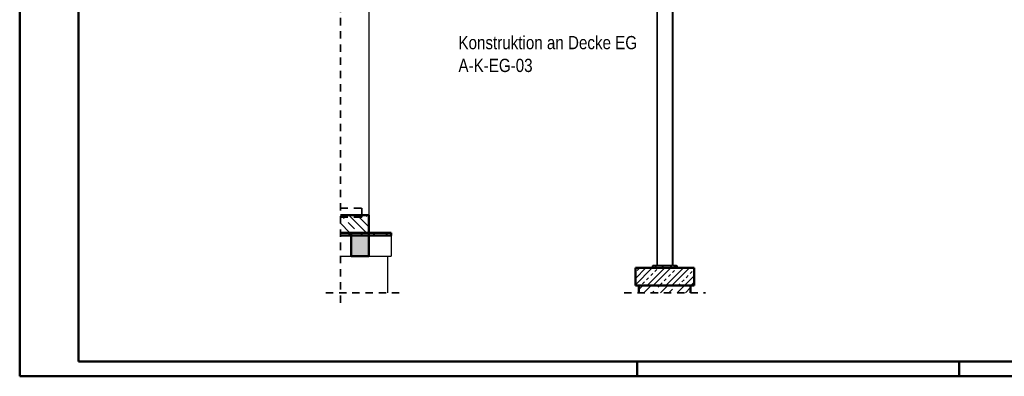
# Model space of a CAD drawing. Header units: millimetres. Extents: x -39 to 84, y 0 to 66.
# Tile 37 of 92: x 0 to 17, y 0 to 6. Entities that reach past the tile are written whole.
import ezdxf

# ---------------------------------------------------------------- set-up
doc = ezdxf.new("R2010")
doc.units = ezdxf.units.MM
doc.linetypes.add('HIDDEN', pattern=[0.375, 0.25, -0.125])
for name, color, linetype, lineweight in [('01_Neubau Raumschraffuren', 7, 'Continuous', 20), ('Achsen', 7, 'Continuous', 20), ('Geschnittene Kanten', 7, 'Continuous', 20), ('Schraffuren', 7, 'Continuous', 20)]:
    doc.layers.add(name, color=color, linetype=linetype, lineweight=lineweight)
doc.styles.add('Arial Narrow', font='ARIALN.TTF')
pattern_1 = [(45, (0, 0), (-0.212132, 0.212132), [0.15, -0.1]), (45, (0, 0.21213), (-0.212132, 0.212132), [0.15, -0.1, 0.15, -0.1])]

msp = doc.modelspace()

# ---------------------------------------------------------------- hatches: boundary and pattern name
at = {"lineweight": 13}
h = msp.add_hatch(dxfattribs=at)
h.set_pattern_fill('wuB', color=6, scale=0.01, angle=135, style=0, pattern_type=2)
h.set_pattern_definition([(135, (0, 0), (-0.212132, -0.212132), []), (135, (-0.0707, -0.0707), (-0.212132, -0.212132), []), (135, (-0.14142, -0.14142), (-0.212132, -0.212132), [0.15, -0.1])])
h.paths.add_polyline_path([(5.455534, 2.4457405), (5.9390388, 2.4457394), (5.9390388, 2.7457394), (5.455534, 2.7457405)])
at = {"layer": 'Schraffuren', "lineweight": 13, "true_color": 0x4682b4}
for points in [[(10.8323704, 1.8907382), (10.8423704, 1.8907382), (10.8423704, 6.9857394), (10.8323704, 6.9857394)], [(11.0953704, 1.8907382), (11.1053704, 1.8907382), (11.1053704, 6.9857394), (11.0953704, 6.9857394)], [(10.7688704, 1.8657382), (11.1303704, 1.8657382), (11.1303704, 1.8907382), (10.7688704, 1.8907382)], [(11.1473704, 1.8657382), (11.1688704, 1.8657382), (11.1688704, 1.8907382), (11.1473704, 1.8907382)]]:
    msp.add_hatch(color=145, dxfattribs=at).paths.add_polyline_path(points)
at = {"layer": 'Schraffuren', "lineweight": 13}
h = msp.add_hatch(dxfattribs=at)
h.set_pattern_fill('uB', color=6, scale=0.01, angle=45, style=0, pattern_type=2)
h.set_pattern_definition(pattern_1)
h.paths.add_polyline_path([(5.455534, 2.3957405), (6.3145028, 2.3957405), (6.3145028, 2.4457405), (5.455534, 2.4457405)])
at = {"layer": 'Schraffuren', "lineweight": 13, "true_color": 0xd7ffd7}
msp.add_hatch(color=254, dxfattribs=at).paths.add_polyline_path([(5.6390388, 2.0457394), (5.9390388, 2.0457394), (5.9390388, 2.4457394), (5.6390388, 2.4457394)])
at = {"layer": 'Schraffuren', "lineweight": 13}
h = msp.add_hatch(dxfattribs=at)
h.set_pattern_fill('wuB', color=6, scale=0.01, angle=45, style=0, pattern_type=2)
h.set_pattern_definition([(45, (0, 0), (-0.159099, 0.159099), []), (45, (-0.05303, 0.05303), (-0.159099, 0.159099), []), (45, (-0.10607, 0.10607), (-0.159099, 0.159099), [0.05, -0.05])])
h.paths.add_polyline_path([(10.4688704, 1.5457382), (11.4688704, 1.5457382), (11.4688704, 1.8457382), (10.4688704, 1.8457382)])
h = msp.add_hatch(dxfattribs=at)
h.set_pattern_fill('uB', color=6, scale=0.01, angle=45, style=0, pattern_type=2)
h.set_pattern_definition(pattern_1)
h.paths.add_polyline_path([(10.7488704, 1.8457382), (11.1303704, 1.8457382), (11.1303704, 1.8657382), (10.7488704, 1.8657382)])
h = msp.add_hatch(dxfattribs=at)
h.set_pattern_fill('uB', color=6, scale=0.01, angle=45, style=0, pattern_type=2)
h.set_pattern_definition(pattern_1)
h.paths.add_polyline_path([(11.1473704, 1.8457382), (11.1888704, 1.8457382), (11.1888704, 1.8657382), (11.1473704, 1.8657382)])
h = msp.add_hatch(dxfattribs=at)
h.set_pattern_fill('bB', color=6, scale=0.01, angle=45, style=0, pattern_type=2)
h.set_pattern_definition([(45, (0, 0), (-0.1414214, 0.1414214), [0.15, -0.1]), (45, (-0.07071, 0.07071), (-0.1414214, 0.1414214), [])])
h.paths.add_polyline_path([(10.5292175, 1.4196498), (11.4092175, 1.4196498), (11.4092175, 1.5457382), (10.5292175, 1.5457382)])

# ---------------------------------------------------------------- linework, layer by layer
at = {"color": 4, "linetype": 'Continuous', "lineweight": 50}
for p, q in [((0, 42.05), (0, 0)), ((1, 41.8), (1, 0.25)), ((5.455534, 2.7457405), (5.9390388, 2.7457405)), ((5.9390388, 2.7457394), (5.9390388, 2.4457394)), ((5.455534, 2.4457405), (5.9390388, 2.4457405)), ((10.4688704, 1.8457382), (10.4688704, 1.5457382)), ((10.4688704, 1.8457382), (11.4688704, 1.8457382)), ((11.4688704, 1.8457382), (11.4688704, 1.5457382)), ((10.4688704, 1.5457382), (11.4688704, 1.5457382)), ((10.5292175, 1.5457382), (10.5292175, 1.4196498)), ((11.4092175, 1.5457382), (11.4092175, 1.4196498)), ((1, 0.25), (59.2, 0.25)), ((0, 0), (59.45, 0))]:
    msp.add_line(p, q, dxfattribs=at)
at = {"color": 2, "linetype": 'HIDDEN', "lineweight": 35, "ltscale": 0.5}
for p, q in [((5.455534, 7.6757465), (5.455534, 1.1696498)), ((5.205534, 1.4196498), (6.5052755, 1.4196498)), ((10.2792175, 1.4196498), (11.6592175, 1.4196498))]:
    msp.add_line(p, q, dxfattribs=at)
at = {"color": 3, "linetype": 'Continuous', "lineweight": 25}
for p, q in [((5.9388631, 6.2457394), (5.9388631, 2.7457405)), ((5.8102755, 2.8607394), (5.8102755, 2.7457405)), ((5.8102755, 2.8607394), (5.8202755, 2.8607394)), ((5.8202755, 2.8607394), (5.8202755, 2.7457405)), ((6.3145028, 2.3957405), (6.3145028, 2.0457405)), ((5.455534, 2.0457405), (5.6390388, 2.0457405)), ((5.9390388, 2.0457405), (6.3145028, 2.0457405)), ((6.2552755, 2.0457405), (6.2552755, 1.4196498)), ((11.1303704, 1.8907382), (11.1310175, 1.8907382)), ((11.1303704, 1.8657382), (11.1310175, 1.8657382)), ((11.1310175, 1.8907382), (11.13286, 1.8907382)), ((11.1310175, 1.8657382), (11.13286, 1.8657382)), ((11.13286, 1.8907382), (11.1356176, 1.8907382)), ((11.13286, 1.8657382), (11.1356176, 1.8657382)), ((11.1356176, 1.8907382), (11.1388704, 1.8907382)), ((11.1356176, 1.8657382), (11.1388704, 1.8657382)), ((11.1388704, 1.8907382), (11.1421232, 1.8907382)), ((11.1388704, 1.8657382), (11.1421232, 1.8657382)), ((11.1421232, 1.8907382), (11.1448808, 1.8907382)), ((11.1421232, 1.8657382), (11.1448808, 1.8657382)), ((11.1448808, 1.8907382), (11.1467234, 1.8907382)), ((11.1448808, 1.8657382), (11.1467234, 1.8657382)), ((11.1467234, 1.8907382), (11.1473704, 1.8907382)), ((11.1467234, 1.8657382), (11.1473704, 1.8657382))]:
    msp.add_line(p, q, dxfattribs=at)
at = {"color": 4, "linetype": 'Continuous', "lineweight": 50, "ltscale": 0.2}
for p, q in [((10.5, 0), (10.5, 0.25)), ((15.975, 0), (15.975, 0.25))]:
    msp.add_line(p, q, dxfattribs=at)
at = {"layer": '01_Neubau Raumschraffuren', "color": 2, "linetype": 'HIDDEN', "lineweight": 35, "ltscale": 0.5}
for p, q in [((5.455534, 2.8607394), (5.8102755, 2.8607394)), ((5.455534, 2.7107394), (5.8102755, 2.7107394)), ((5.8102755, 2.7457405), (5.8102755, 2.7107394)), ((5.8102755, 2.7107394), (5.8202755, 2.7107394)), ((5.8202755, 2.7457405), (5.8202755, 2.7107394)), ((10.8072191, 1.8657382), (10.8072191, 1.8457382)), ((10.8241924, 1.8657382), (10.8241924, 1.8457382)), ((10.922662, 1.8657382), (10.922662, 1.8457382)), ((10.9394218, 1.8657382), (10.9394218, 1.8457382)), ((11.0664171, 1.8657382), (11.0664171, 1.8457382)), ((11.0833103, 1.8657382), (11.0833103, 1.8457382))]:
    msp.add_line(p, q, dxfattribs=at)
at = {"layer": '01_Neubau Raumschraffuren', "color": 6, "linetype": 'HIDDEN', "lineweight": 13, "ltscale": 0.5}
for p, q in [((10.8072191, 1.8907382), (10.8072191, 1.8657382)), ((10.8241924, 1.8907382), (10.8241924, 1.8657382)), ((10.8323704, 1.8907382), (10.8349932, 1.8907382)), ((10.8349932, 1.8907382), (10.8423704, 1.8907382)), ((10.922662, 1.8907382), (10.922662, 1.8657382)), ((10.9394218, 1.8907382), (10.9394218, 1.8657382)), ((11.0664171, 1.8907382), (11.0664171, 1.8657382)), ((11.0833103, 1.8907382), (11.0833103, 1.8657382)), ((11.0953704, 1.8907382), (11.1027476, 1.8907382)), ((11.1027476, 1.8907382), (11.1053704, 1.8907382))]:
    msp.add_line(p, q, dxfattribs=at)
at = {"layer": 'Geschnittene Kanten', "color": 3, "linetype": 'Continuous', "lineweight": 25}
for p, q in [((10.8323704, 6.9857394), (10.8323704, 1.8907382)), ((10.8423704, 6.9857394), (10.8423704, 1.8907382)), ((11.0953704, 6.9857394), (11.0953704, 1.8907382)), ((11.1053704, 6.9857394), (11.1053704, 1.8907382)), ((10.7688704, 1.8907382), (10.7688704, 1.8657382)), ((10.7688704, 1.8907382), (10.8323704, 1.8907382)), ((10.7688704, 1.8657382), (11.1303704, 1.8657382)), ((10.8423704, 1.8907382), (11.0953704, 1.8907382)), ((11.1053704, 1.8907382), (11.1303704, 1.8907382)), ((11.1303704, 1.8907382), (11.1303704, 1.8657382)), ((11.1473704, 1.8907382), (11.1473704, 1.8657382)), ((11.1473704, 1.8907382), (11.1688704, 1.8907382)), ((11.1473704, 1.8657382), (11.1688704, 1.8657382)), ((11.1688704, 1.8907382), (11.1688704, 1.8657382))]:
    msp.add_line(p, q, dxfattribs=at)
at = {"layer": 'Geschnittene Kanten', "color": 4, "linetype": 'Continuous', "lineweight": 50}
for p, q in [((5.455534, 2.3957405), (6.3145028, 2.3957405)), ((5.6390388, 2.4457394), (5.6390388, 2.0457394)), ((5.9390388, 2.4457405), (6.3145028, 2.4457405)), ((5.9390388, 2.4457394), (5.9390388, 2.0457394)), ((6.3145028, 2.4457405), (6.3145028, 2.3957405)), ((5.6390388, 2.0457405), (5.9390388, 2.0457405)), ((10.7488704, 1.8657382), (10.7488704, 1.8457382)), ((10.7488704, 1.8657382), (10.7688704, 1.8657382)), ((11.1303704, 1.8657382), (11.1303704, 1.8457382)), ((11.1473704, 1.8657382), (11.1473704, 1.8457382)), ((11.1688704, 1.8657382), (11.1888704, 1.8657382)), ((11.1888704, 1.8657382), (11.1888704, 1.8457382))]:
    msp.add_line(p, q, dxfattribs=at)

# ---------------------------------------------------------------- texts
at = {"layer": 'Achsen', "color": 4, "lineweight": 50, "style": 'Arial Narrow'}
for s, p in [('Konstruktion an Decke EG', (7.4609145, 5.5692619)), ('A-K-EG-03', (7.4609145, 5.1809101))]:
    msp.add_text(s, height=0.225, dxfattribs=at).set_placement(p)

doc.saveas('drawing.dxf')
